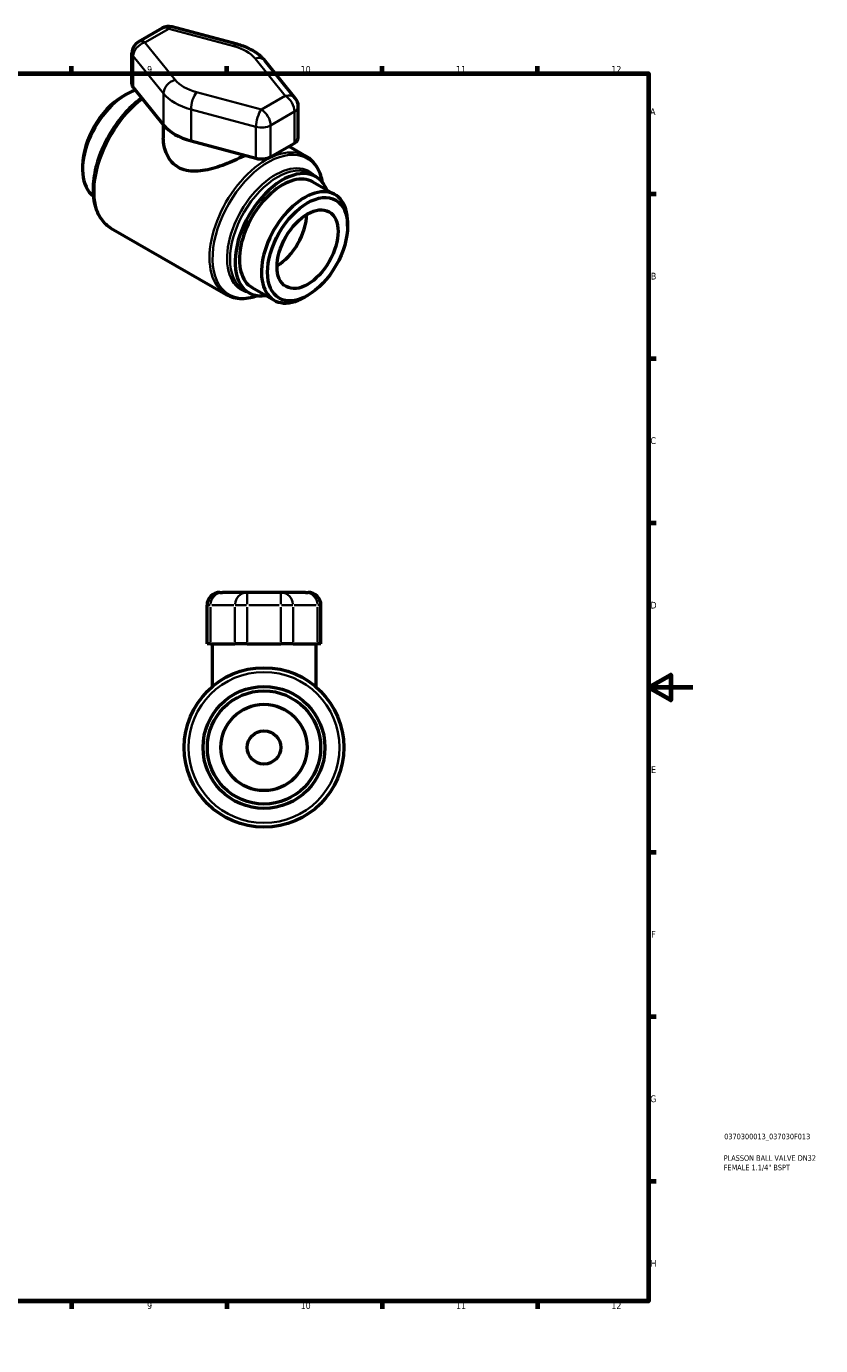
# Model space of a CAD drawing. Header units: millimetres. Extents: x 0 to 899, y -247 to 595.
# Tile 3 of 3: x 540 to 899, y 0 to 595. Entities that reach past the tile are written whole.
import ezdxf

# ---------------------------------------------------------------- set-up
doc = ezdxf.new("R2010")
doc.units = ezdxf.units.MM
for name, color, linetype, lineweight in [('Border (ANSI)', 7, 'Continuous', 70), ('Title (ISO)', 7, 'Continuous', 50), ('Visible (ANSI)', 7, 'Continuous', 50), ('Visible Narrow (ANSI)', 7, 'Continuous', 35)]:
    doc.layers.add(name, color=color, linetype=linetype, lineweight=lineweight)
doc.styles.add('Note Text (ANSI)', font='tahoma.ttf')
doc.styles.add('Note Text (ISO)', font='tahoma.ttf')

# ---------------------------------------------------------------- blocks, each defined once
blk = doc.blocks.new('Borders Default Border')
at = {"layer": 'Border (ANSI)'}
for p, q in [((70.08, 574), (70.08, 577.45)), ((140.17, 574), (140.17, 577.45)), ((210.25, 574), (210.25, 577.45)), ((280.33, 574), (280.33, 577.45)), ((350.42, 574), (350.42, 577.45)), ((490.58, 574), (490.58, 577.45)), ((560.67, 574), (560.67, 577.45)), ((630.75, 574), (630.75, 577.45)), ((700.83, 574), (700.83, 577.45)), ((770.92, 574), (770.92, 577.45)), ((20, 519.75), (16.55, 519.75)), ((821, 519.75), (824.45, 519.75)), ((20, 445.5), (16.55, 445.5)), ((821, 445.5), (824.45, 445.5)), ((20, 371.25), (16.55, 371.25)), ((821, 371.25), (824.45, 371.25)), ((20, 222.75), (16.55, 222.75)), ((821, 222.75), (824.45, 222.75)), ((20, 148.5), (16.55, 148.5)), ((821, 148.5), (824.45, 148.5)), ((20, 74.25), (16.55, 74.25)), ((821, 74.25), (824.45, 74.25)), ((70.08, 20), (70.08, 16.55)), ((140.17, 20), (140.17, 16.55)), ((210.25, 20), (210.25, 16.55)), ((280.33, 20), (280.33, 16.55)), ((350.42, 20), (350.42, 16.55)), ((490.58, 20), (490.58, 16.55)), ((560.67, 20), (560.67, 16.55)), ((630.75, 20), (630.75, 16.55)), ((700.83, 20), (700.83, 16.55)), ((770.92, 20), (770.92, 16.55))]:
    blk.add_line(p, q, dxfattribs=at)
at = {"layer": 'Border (ANSI)', "flags": 128}
for points in [[(420.5, 594), (420.5, 574), (414.73, 584), (426.27, 584), (420.5, 574)], [(20, 20), (20, 574), (821, 574), (821, 20), (20, 20)], [(0, 297), (20, 297), (10, 302.77), (10, 291.23), (20, 297)], [(841, 297), (821, 297), (831, 302.77), (831, 291.23), (821, 297)], [(420.5, 0), (420.5, 20), (414.73, 10), (426.27, 10), (420.5, 20)]]:
    blk.add_lwpolyline(points, dxfattribs=at)
at = {"layer": 'Border (ANSI)', "color": 230, "true_color": 0xff0080, "attachment_point": 7, "style": 'Note Text (ANSI)'}
for s, insert, char_height in [('1', (34.35, 574.4), 3.05), ('2', (104.2, 574.4), 3.05), ('3', (174.26, 574.34), 3.05), ('4', (244.23, 574.4), 3.05), ('5', (314.48, 574.34), 3.05), ('6', (384.49, 574.34), 3.05), ('7', (454.6, 574.4), 3.05), ('8', (524.63, 574.33), 3.05), ('9', (594.7, 574.34), 3.05), ('10', (663.96, 574.34), 3.048), ('11', (734.04, 574.4), 3.048), ('12', (804.13, 574.4), 3.048), ('A', (16.78, 555.35), 3.05), ('A', (821.63, 555.35), 3.05), ('B', (17.15, 481.1), 3.05), ('B', (821.99, 481.1), 3.05), ('C', (16.95, 406.8), 3.05), ('C', (821.8, 406.8), 3.05), ('D', (16.96, 332.6), 3.05), ('D', (821.81, 332.6), 3.05), ('E', (17.21, 258.35), 3.05), ('E', (822.05, 258.35), 3.05), ('F', (17.29, 184.1), 3.05), ('F', (822.14, 184.1), 3.05), ('G', (16.81, 109.79), 3.05), ('G', (821.66, 109.79), 3.05), ('H', (16.97, 35.6), 3.05), ('H', (821.81, 35.6), 3.05), ('1', (34.35, 16.55), 3.05), ('2', (104.2, 16.55), 3.05), ('3', (174.26, 16.49), 3.05), ('4', (244.23, 16.55), 3.05), ('5', (314.48, 16.49), 3.05), ('6', (384.49, 16.49), 3.05), ('7', (454.6, 16.55), 3.05), ('8', (524.63, 16.48), 3.05), ('9', (594.7, 16.49), 3.05), ('10', (663.96, 16.49), 3.048), ('11', (734.04, 16.55), 3.048), ('12', (804.13, 16.55), 3.048)]:
    blk.add_mtext(s, dxfattribs=dict(at, insert=insert, char_height=char_height))
blk = doc.blocks.new('Title Blocks ISO')
at = {"layer": 'Title (ISO)', "color": 232, "true_color": 0xca0064, "style": 'Note Text (ISO)'}
for tag, p in [('PART_NUMBER_001', (34.08, 73.13)), ('DESCRIPTION_001', (33.84, 63.4)), ('DESCRIPTION_002', (33.84, 59.12))]:
    blk.add_attdef(tag, p, '', height=2.5, dxfattribs=at)

msp = doc.modelspace()

# ---------------------------------------------------------------- linework, layer by layer
at = {"layer": 'Visible (ANSI)'}
for p, q in [((601.582, 594.55), (590.839, 588.363)), ((635.299, 587.277), (606.011, 595.13)), ((587.912, 569.109), (587.912, 583.299)), ((661.59, 562.899), (647.953, 579.765)), ((588.458, 567.689), (602.095, 550.823)), ((583.611, 563.686), (584.983, 564.482)), ((662.889, 545.035), (662.889, 559.226)), ((602.029, 550.904), (602.029, 544.958)), ((614.549, 543.651), (643.837, 535.798)), ((650.434, 536.469), (661.178, 542.656)), ((658.655, 541.204), (666.307, 536.797)), ((565.613, 532.431), (565.613, 530.845)), ((668.644, 528.816), (670.902, 527.516)), ((669.529, 525.133), (679.466, 519.411)), ((685.188, 505.191), (685.188, 506.777)), ((578.407, 504.33), (630.376, 474.403)), ((638.452, 476.388), (640.71, 475.088)), ((642.083, 477.471), (652.019, 471.749)), ((667.19, 473.937), (665.818, 473.141)), ((627.598, 339.927), (628.8, 339.927)), ((639.867, 339.927), (628.8, 339.927)), ((655.061, 339.927), (639.867, 339.927)), ((666.127, 339.927), (655.061, 339.927)), ((666.127, 339.927), (667.329, 339.927)), ((621.755, 316.727), (621.755, 334.085)), ((673.172, 316.727), (673.172, 334.085)), ((623.311, 316.727), (621.755, 316.727)), ((623.311, 316.727), (634.378, 316.727)), ((624.093, 316.727), (624.093, 297.31)), ((639.867, 316.727), (634.378, 316.727)), ((639.867, 316.727), (655.061, 316.727)), ((660.55, 316.727), (655.061, 316.727)), ((660.55, 316.727), (671.617, 316.727)), ((670.835, 316.727), (670.835, 297.31)), ((673.172, 316.727), (671.617, 316.727))]:
    msp.add_line(p, q, dxfattribs=at)
for radius in [36, 27.5, 25.552, 19.476, 7.524]:
    msp.add_circle((647.464, 269.927), radius, dxfattribs=at)
for centre, start, end in [((604.498, 589.486), 74.990204, 119.935992), ((593.755, 583.299), 119.935992, 180), ((657.046, 559.226), 0, 38.957665), ((627.598, 334.085), 90, 180), ((667.329, 334.085), 0, 90)]:
    msp.add_arc(centre, 5.843, start, end, dxfattribs=at)
for centre, major_axis, ratio, start_param, end_param in [((585.058, 542.043), (-13.723, -23.831), 0.5780931, 3.6976387, 6.2185837), ((593.755, 569.109), (-5.843, 0), 0.5758617, 0, 0.4357669), ((583.681, 542.836), (-12.751, -22.143), 0.5780931, 3.9289245, 5.4958534), ((625.401, 557.072), (25.708, 0), 0.5758617, 3.5773596, 4.2766221), ((657.046, 545.035), (5.843, 0), 0.5758617, 5.4977871, 6.2831853), ((646.303, 538.849), (5.843, 0), 0.5758617, 4.2766221, 5.4977871), ((655.806, 501.302), (15.096, 26.214), 0.5780931, 5.8534856, 9.8544776), ((655.806, 501.302), (13.723, 23.831), 0.5780931, 0, 3.1415927), ((665.743, 495.58), (13.723, 23.831), 0.5780931, 5.4958534, 10.2121098), ((652.978, 502.93), (9.719, 16.878), 0.5780931, 3.9522371, 5.4725409)]:
    msp.add_ellipse(centre, major_axis=major_axis, ratio=ratio, start_param=start_param, end_param=end_param, dxfattribs=at)
for major_axis in [(-12.751, -22.143), (-9.719, -16.878)]:
    msp.add_ellipse((667.12, 494.787), major_axis=major_axis, ratio=0.5780931, dxfattribs=at)
for points, knots in [([(647.953, 579.765), (647.343, 580.519), (646.669, 581.216), (645.217, 582.504), (644.441, 583.095), (642.803, 584.18), (641.943, 584.674), (640.151, 585.571), (639.22, 585.973), (637.3, 586.691), (636.311, 587.006), (635.299, 587.277)], [1.22116509, 1.22116509, 1.22116509, 1.22116509, 1.36101758, 1.36101758, 1.50087008, 1.50087008, 1.64072257, 1.64072257, 1.78057507, 1.78057507, 1.92042757, 1.92042757, 1.92042757, 1.92042757]), ([(592.242, 563.009), (592.116, 562.918), (591.991, 562.827), (589.119, 560.706), (586.463, 558.21), (581.589, 552.55), (579.369, 549.39), (575.574, 542.719), (573.997, 539.211), (571.639, 532.174), (570.859, 528.647), (570.196, 521.905), (570.315, 518.691), (571.499, 512.923), (572.557, 510.358), (575.263, 506.637), (576.726, 505.298), (578.407, 504.33)], [6.4077407, 6.4077407, 6.4077407, 6.4077407, 6.4227579, 6.4227579, 6.7518331, 6.7518331, 7.0794217, 7.0794217, 7.4063509, 7.4063509, 7.7340092, 7.7340092, 8.0631297, 8.0631297, 8.3888918, 8.3888918, 8.6413135, 8.6413135, 8.6413135, 8.6413135]), ([(638.955, 537.107), (638.755, 537.004), (638.553, 536.901), (637.048, 536.137), (635.653, 535.47), (632.77, 534.183), (631.28, 533.563), (628.308, 532.434), (626.825, 531.925), (623.962, 531.07), (622.475, 530.692), (619.505, 530.137), (618.023, 529.96), (615.155, 529.899), (613.766, 530.015), (611.167, 530.593), (609.957, 531.057), (607.792, 532.304), (606.798, 533.109), (605.071, 535.022), (604.338, 536.128), (603.17, 538.514), (602.735, 539.794), (602.164, 542.388), (602.029, 543.7), (602.029, 544.958)], [4.0414239, 4.0414239, 4.0414239, 4.0414239, 4.1129538, 4.1129538, 4.5679914, 4.5679914, 5.0230289, 5.0230289, 5.4780664, 5.4780664, 5.937508, 5.937508, 6.3969495, 6.3969495, 6.856391, 6.856391, 7.3158325, 7.3158325, 7.775274, 7.775274, 8.2347156, 8.2347156, 8.6941571, 8.6941571, 9.1535986, 9.1535986, 9.1535986, 9.1535986]), ([(673.882, 524.933), (673.68, 526.009), (673.413, 527.043), (672.65, 529.311), (672.109, 530.511), (670.807, 532.706), (670.047, 533.702), (668.321, 535.446), (667.355, 536.193), (666.307, 536.797)], [4.90636244, 4.90636244, 4.90636244, 4.90636244, 5.02732173, 5.02732173, 5.1847881, 5.1847881, 5.34225448, 5.34225448, 5.49972085, 5.49972085, 5.49972085, 5.49972085]), ([(630.376, 474.403), (631.425, 473.799), (632.556, 473.34), (634.931, 472.722), (636.174, 472.564), (638.726, 472.54), (640.035, 472.674), (642.38, 473.153), (643.408, 473.441), (644.44, 473.806)], [2.3581282, 2.3581282, 2.3581282, 2.3581282, 2.51559457, 2.51559457, 2.67306095, 2.67306095, 2.83052732, 2.83052732, 2.95148661, 2.95148661, 2.95148661, 2.95148661])]:
    msp.add_open_spline(points, degree=3, knots=knots, dxfattribs=at)
at = {"layer": 'Visible Narrow (ANSI)'}
for p, q in [((593.755, 588.076), (604.498, 594.263)), ((604.498, 594.263), (633.786, 586.41)), ((607.391, 571.211), (593.755, 588.076)), ((588.458, 567.689), (588.458, 581.879)), ((588.458, 581.879), (602.095, 565.014)), ((643.41, 580.868), (657.046, 564.003)), ((646.303, 557.816), (617.015, 565.669)), ((602.095, 550.823), (602.095, 565.014)), ((657.046, 564.003), (646.303, 557.816)), ((614.549, 557.842), (643.837, 549.989)), ((614.549, 543.651), (614.549, 557.842)), ((650.434, 550.66), (661.178, 556.847)), ((661.178, 556.847), (661.178, 542.656)), ((643.837, 549.989), (643.837, 535.798)), ((650.434, 536.469), (650.434, 550.66)), ((639.867, 339.909), (639.867, 334.543)), ((655.061, 334.543), (655.061, 339.909)), ((623.161, 334.085), (621.759, 334.085)), ((623.864, 334.085), (633.824, 334.085)), ((639.51, 334.085), (634.51, 334.085)), ((640.627, 334.085), (654.301, 334.085)), ((660.418, 334.085), (655.417, 334.085)), ((661.103, 334.085), (671.063, 334.085)), ((673.168, 334.085), (671.767, 334.085)), ((623.311, 317.595), (623.311, 333.217)), ((634.378, 333.217), (634.378, 317.595)), ((639.867, 317.595), (639.867, 333.217)), ((655.061, 333.217), (655.061, 317.595)), ((660.55, 317.595), (660.55, 333.217)), ((671.617, 317.595), (671.617, 333.217))]:
    msp.add_line(p, q, dxfattribs=at)
msp.add_circle((647.464, 269.927), 34.052, dxfattribs=at)
for centre, major_axis, ratio, start_param, end_param in [((604.498, 589.486), (-2.916, 5.063), 0.5780931, 5.4997209, 6.2831853), ((604.498, 589.486), (1.513, 5.643), 0.3450914, 0, 0.660552), ((593.755, 583.299), (4.543, 3.674), 0.7411446, 1.0309205, 2.6017168), ((593.755, 583.299), (-2.916, 5.063), 0.5780931, 5.4997209, 6.2831853), ((633.786, 581.633), (1.513, 5.643), 0.3450914, 0, 0.660552), ((625.401, 576.039), (19.866, 0), 0.5758617, 0.4357669, 1.1350294), ((593.755, 583.299), (-5.843, 0), 0.5758617, 0, 0.4357669), ((643.41, 576.091), (4.543, 3.674), 0.7411446, 0, 1.0309205), ((607.391, 566.434), (4.543, 3.674), 0.7411446, 1.0309205, 2.6017168), ((625.401, 576.039), (-19.866, 0), 0.5758617, 0.4357669, 1.1350294), ((617.015, 560.892), (1.513, 5.643), 0.3450914, 0.660552, 2.2313483), ((596.372, 535.527), (-17.965, -31.197), 0.5780931, 4.0717057, 6.2831853), ((625.401, 571.263), (25.708, 0), 0.5758617, 3.5773596, 4.2766221), ((657.046, 559.226), (4.543, 3.674), 0.7411446, 0, 1.0309205), ((657.046, 559.226), (2.916, -5.063), 0.5780931, 0.7873319, 2.3581282), ((646.303, 553.039), (-1.513, -5.643), 0.3450914, 3.8021446, 5.3729409), ((646.303, 553.039), (-2.916, 5.063), 0.5780931, 3.9289245, 5.4997209), ((657.046, 559.226), (5.843, 0), 0.5758617, 5.4977871, 6.2831853), ((646.303, 553.039), (5.843, 0), 0.5758617, 4.2766221, 5.4977871), ((648.341, 505.6), (17.965, 31.197), 0.5780931, 0, 3.1415927), ((649.315, 505.04), (-17.68, -30.703), 0.5780931, 2.5551664, 6.8696116), ((652.574, 503.163), (15.38, 26.708), 0.5780931, 6.0904895, 9.6174738), ((653.548, 502.602), (-15.096, -26.214), 0.5780931, 3.1415927, 6.2831853), ((628.8, 334.085), (0, 5.843), 0.9394991, 0.0785398, 1.4922565), ((639.867, 334.085), (0, 5.843), 0.9394991, 0.0785398, 1.4922565), ((655.061, 334.085), (0, 5.843), 0.9394991, 4.7909288, 6.2046455), ((666.127, 334.085), (0, 5.843), 0.9394991, 4.7909288, 6.2046455)]:
    msp.add_ellipse(centre, major_axis=major_axis, ratio=ratio, start_param=start_param, end_param=end_param, dxfattribs=at)

# ---------------------------------------------------------------- block references
msp.add_blockref('Borders Default Border', (0, 0))
msp.add_blockref('Title Blocks ISO', (821, 20)).add_auto_attribs({'PART_NUMBER_001': '0370300013_037030F013', 'DESCRIPTION_001': 'PLASSON BALL VALVE DN32', 'DESCRIPTION_002': 'FEMALE 1.1/4" BSPT'})

doc.saveas('drawing.dxf')
